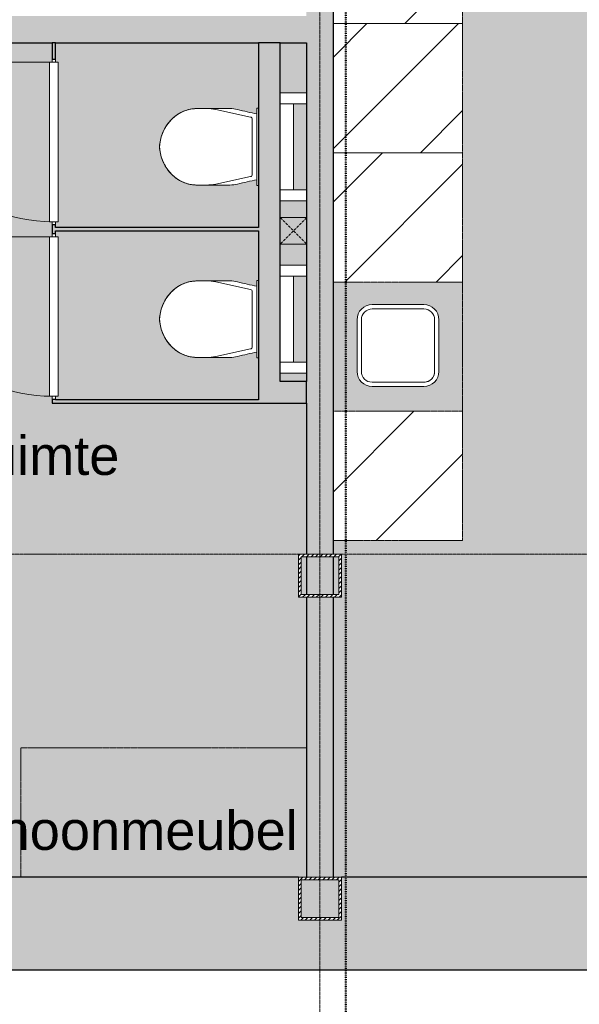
# Model space of a CAD drawing. Header units: millimetres. Extents: x -2730 to 112454, y 3237 to 48799.
# Tile 146 of 241: x 46706 to 49304, y 9410 to 13980. Entities that reach past the tile are written whole.
import ezdxf

# ---------------------------------------------------------------- set-up
doc = ezdxf.new("R2010")
doc.units = ezdxf.units.MM
for name, pattern in [('Hidden', [7.14375, 4.7625, -2.38125]), ('THO_brandwerende scheiding 30 min', [1.9, 0.7, -1.2]), ('THO_hhidden', [2.5, 1.5, -1]), ('THO_stramienlijn', [20, 17, -1.5, 0, -1.5])]:
    doc.linetypes.add(name, pattern=pattern)
for name, color, linetype, lineweight in [('A-AREA-IDEN', 7, 'Continuous', 13), ('A-AREA-PATT', 7, 'Continuous', 13), ('A-DOOR', 7, 'Continuous', 13), ('A-GENM', 7, 'Continuous', 13), ('A-GENM-IDEN', 7, 'Continuous', 18), ('A-WALL', 7, 'Continuous', 25), ('A-WALL-PATT', 7, 'Continuous', 25), ('I-WALL', 7, 'Continuous', 18), ('P-SANR-FIXT', 7, 'Continuous', 13), ('S-COLS', 7, 'Continuous', 13), ('S-GRID', 7, 'Continuous', 13)]:
    doc.layers.add(name, color=color, linetype=linetype, lineweight=lineweight)
doc.layers.add('A-DETL', color=7, linetype='Continuous', lineweight=13, true_color=0x00a600)
doc.styles.add('Arial_2', font='arial.ttf', dxfattribs={"height": 180})

# ---------------------------------------------------------------- blocks, each defined once
blk = doc.blocks.new('NLRS_01_GM_WPB_dummy placeholder_gen_tho - kast 600x600x2100-V55-00 begane grond _plotview_')
at = {"layer": 'A-GENM', "true_color": 0x808080}
h = blk.add_hatch(dxfattribs=at)
h.set_pattern_fill('FP_64', color=8, style=0, pattern_type=2)
h.set_pattern_definition([(225, (48462.14, 14262.5), (212.132, -212.132), [])])
h.paths.add_polyline_path([(-300, 300), (-300, -300), (300, -300), (300, 300), (241.7, 300)])
at = {"layer": 'A-GENM', "linetype": 'THO_hhidden'}
for p, q in [((300, 300), (-300, 300)), ((-300, 300), (-300, -300)), ((300, -300), (300, 300)), ((-300, -300), (300, -300))]:
    blk.add_line(p, q, dxfattribs=at)
blk = doc.blocks.new('NLRS_01_GM_WPB_dummy placeholder_gen_tho - kast 600x600x2100-V56-00 begane grond _plotview_')
at = {"layer": 'A-GENM', "true_color": 0x808080}
h = blk.add_hatch(dxfattribs=at)
h.set_pattern_fill('FP_65', color=8, style=0, pattern_type=2)
h.set_pattern_definition([(225, (48462.14, 13662.5), (212.132, -212.132), [])])
h.paths.add_polyline_path([(-300, 300), (-300, -300), (300, -300), (300, 300), (241.7, 300)])
at = {"layer": 'A-GENM', "linetype": 'THO_hhidden'}
for p, q in [((300, 300), (-300, 300)), ((-300, 300), (-300, -300)), ((300, -300), (300, 300)), ((-300, -300), (300, -300))]:
    blk.add_line(p, q, dxfattribs=at)
blk = doc.blocks.new('NLRS_01_GM_WPB_dummy placeholder_gen_tho - kast 600x600x2100-V57-00 begane grond _plotview_')
at = {"layer": 'A-GENM', "true_color": 0x808080}
h = blk.add_hatch(dxfattribs=at)
h.set_pattern_fill('FP_66', color=8, style=0, pattern_type=2)
h.set_pattern_definition([(225, (48462.14, 13062.5), (212.132, -212.132), [])])
h.paths.add_polyline_path([(-300, 300), (-300, -300), (300, -300), (300, 300), (-91, 300)])
at = {"layer": 'A-GENM', "linetype": 'THO_hhidden'}
for p, q in [((300, 300), (-300, 300)), ((-300, 300), (-300, -300)), ((300, -300), (300, 300)), ((-300, -300), (300, -300))]:
    blk.add_line(p, q, dxfattribs=at)
blk = doc.blocks.new('NLRS_01_GM_WPB_dummy placeholder_gen_tho - kast 600x600x2100-V58-00 begane grond _plotview_')
at = {"layer": 'A-GENM', "true_color": 0x808080}
h = blk.add_hatch(dxfattribs=at)
h.set_pattern_fill('FP_67', color=8, style=0, pattern_type=2)
h.set_pattern_definition([(225, (48462.14, 11862.5), (212.132, -212.132), [])])
h.paths.add_polyline_path([(-300, 300), (-300, -300), (300, -300), (300, 300)])
at = {"layer": 'A-GENM', "linetype": 'THO_hhidden'}
for p, q in [((300, 300), (-300, 300)), ((-300, 300), (-300, -300)), ((300, -300), (300, 300)), ((-300, -300), (300, -300))]:
    blk.add_line(p, q, dxfattribs=at)
blk = doc.blocks.new('NLRS_73_PF_UN_rvs gootsteen enkel 340x340 ic6zrl2n_gen_bcb - RVS gootsteen enkel 340x340-1972238-00 begane grond _plotview_')
at = {"layer": 'P-SANR-FIXT'}
for p, q in [((-81, 20), (-120, 20)), ((-120, 0), (-81, 0)), ((120, 20), (-81, 20)), ((-81, 0), (120, 0)), ((-190, -50), (-190, -290)), ((-170, -290), (-170, -50)), ((170, -50), (170, -290)), ((190, -290), (190, -50)), ((120, -340), (-120, -340)), ((-120, -360), (120, -360))]:
    blk.add_line(p, q, dxfattribs=at)
for centre, radius, start, end in [((-120, -50), 70, 90, 180), ((120, -50), 70, 0, 90), ((120, -50), 50, 0, 90), ((-120, -50), 50, 90, 180), ((-120, -50), 50, 165.9822, 180), ((-120, -50), 50, 151.917, 161.4219), ((-120, -50), 50, 137.768, 146.5606), ((-120, -50), 50, 123.4394, 132.232), ((-120, -50), 50, 108.5781, 118.083), ((-120, -50), 50, 90, 104.0178), ((-120, -290), 70, 180, 270), ((-120, -290), 50, 180, 270), ((120, -290), 70, 270, 360), ((120, -290), 50, 270, 0)]:
    blk.add_arc(centre, radius, start, end, dxfattribs=at)
blk = doc.blocks.new('NLRS_28_SCO_UN_koker_gen_bcb - K200_200_12_5-V86-00 begane grond _plotview_')
at = {"layer": 'S-COLS'}
h = blk.add_hatch(dxfattribs=at)
h.set_pattern_fill('FP_98', color=256, style=0, pattern_type=2)
h.set_pattern_definition([(45, (-48099.636, -9900), (-21.213203, 21.213203), []), (45, (-48099.636, -9879), (-21.213203, 21.213203), [])])
h.paths.add_polyline_path([(-100, -100), (100, -100), (100, 100), (-100, 100)])
h.paths.add_polyline_path([(-87.5, -87.5), (-87.5, 87.5), (87.5, 87.5), (87.5, -87.5)])
at = {"layer": 'S-COLS', "lineweight": 18}
for p, q in [((100, 100), (-100, 100)), ((-100, 100), (-100, -100)), ((100, -100), (100, 100)), ((-87.5, -87.5), (-87.5, 87.5)), ((-87.5, 87.5), (87.5, 87.5)), ((87.5, 87.5), (87.5, -87.5)), ((87.5, -87.5), (-87.5, -87.5)), ((-100, -100), (100, -100))]:
    blk.add_line(p, q, dxfattribs=at)
blk = doc.blocks.new('NLRS_74_PF_UN_wandtoilet combinatie compleet hoog _950x2400_ 0l8atrse_gen_bcb - wandtoilet combinatie compleet hoog _950x2400_-V70-00 begane grond _plotview_')
at = {"layer": 'P-SANR-FIXT'}
for p, q in [((-177.5, 507), (-177.5, 463)), ((177.5, 463), (177.5, 507)), ((-177.5, 463), (-177.5, 365.7)), ((177.5, 365.7), (177.5, 463)), ((-173, 420.9), (-138.2, 259.4)), ((138.2, 259.4), (173, 420.9)), ((-177.5, 365.7), (-177.5, 355.9)), ((177.5, 355.9), (177.5, 365.7)), ((-180, 229.8), (-180, 222.5)), ((-179.7, 229.8), (-180, 229.8)), ((-170, 229.8), (-180, 229.8)), ((-170, 229.8), (170, 229.8)), ((-128.4, 251.5), (128.4, 251.5)), ((-84.4, 231), (-114, 231)), ((-114, 231), (-114, 229.8)), ((-84.4, 231), (0.2, 231)), ((-84.4, 229.8), (-84.4, 231)), ((2.1, 231), (-0.1, 231)), ((0.2, 229.8), (0.2, 231)), ((2.1, 231), (84.4, 231)), ((2.1, 231), (2.1, 229.8)), ((114, 231), (84.4, 231)), ((84.4, 231), (84.4, 229.8)), ((114, 231), (114, 229.8)), ((180, 229.8), (170, 229.8)), ((180, 229.8), (179.7, 229.8)), ((180, 222.5), (180, 229.8)), ((-250, 0), (-250, 122.5)), ((-200, 122.5), (-200, 0)), ((200, 0), (200, 122.5)), ((250, 122.5), (250, 0)), ((-200, 60), (-150, 60)), ((150, 60), (-150, 60)), ((150, 60), (200, 60))]:
    blk.add_line(p, q, dxfattribs=at)
at = {"layer": 'P-SANR-FIXT', "flags": 128}
for points in [[(-127.2, 625.8), (-121.4, 631.3), (-115.5, 636.5), (-109.3, 641.5), (-102.9, 646.2), (-96.4, 650.6), (-89.7, 654.8), (-82.8, 658.8), (-75.8, 662.4), (-68.6, 665.8), (-61.3, 668.8), (-53.9, 671.6), (-46.4, 674.1), (-38.8, 676.3), (-31.1, 678.2), (-23.3, 679.7), (-15.5, 681), (-7.6, 681.9), (0, 682.5)], [(0, 682.5), (7.9, 681.9), (15.8, 680.9), (23.6, 679.7), (31.3, 678.1), (39, 676.2), (46.6, 674), (54.2, 671.5), (61.6, 668.7), (68.9, 665.7), (76, 662.3), (83.1, 658.6), (89.9, 654.7), (96.6, 650.5), (103.2, 646), (109.5, 641.3), (115.7, 636.3), (121.6, 631.1), (127.2, 625.8)], [(-177.5, 507.1), (-177.4, 513.6), (-177, 520.2), (-176.3, 526.8), (-175.4, 533.3), (-174.2, 539.8), (-172.8, 546.3), (-171.1, 552.6), (-169.1, 559), (-166.9, 565.2), (-164.5, 571.3), (-161.8, 577.3), (-158.9, 583.2), (-155.7, 589), (-152.3, 594.7), (-148.7, 600.2), (-144.8, 605.6), (-141.3, 610.2)], [(-141.3, 610.2), (-136.7, 615.8), (-131.8, 621.1), (-127.2, 625.8)], [(127.2, 625.8), (132.2, 620.7), (137, 615.3), (141.3, 610.2)], [(141.3, 610.2), (145.3, 605), (149.1, 599.6), (152.7, 594.1), (156, 588.4), (159.2, 582.6), (162.1, 576.7), (164.8, 570.6), (167.2, 564.5), (169.3, 558.3), (171.3, 551.9), (172.9, 545.6), (174.4, 539.1), (175.5, 532.6), (176.4, 526.1), (177, 519.5), (177.4, 512.9), (177.5, 507.1)]]:
    blk.add_lwpolyline(points, dxfattribs=at)
at = {"layer": 'P-SANR-FIXT'}
for centre, radius, start, end in [((10, 489.3), 193.4, 92.9785, 148.975), ((-10.1, 489.3), 193.4, 31.025, 87.0215), ((-12.5, 507.1), 165, 141.2937, 147.1403), ((-0.8, 497.7), 180, 134.5987, 141.2937), ((11.8, 484.9), 198, 130.0885, 134.5987), ((-11.8, 484.9), 198, 45.4013, 49.9115), ((0.8, 497.7), 180, 38.7063, 45.4013), ((12.5, 507.1), 165, 32.8597, 38.7063), ((-12.5, 507), 165, 150.2114, 179.9961), ((-12.5, 507.1), 165, 151.9876, 161.4852), ((12.4, 507), 165, 0.0039, 29.7886), ((12.5, 507.1), 165, 18.5148, 28.0124), ((-12.5, 507.1), 165, 166.0067, 180), ((12.5, 507.1), 165, 360, 13.9933), ((22.5, 463), 200, 180, 192.1692), ((-22.5, 463), 200, 347.8308, 0), ((-27.5, 355.9), 150, 180, 193.8895), ((27.5, 355.9), 150, 346.1105, 360), ((-2407.3, -232.6), 2301.5, 11.5915, 13.8895), ((2407.3, -232.6), 2301.5, 166.1105, 168.4085), ((-128.4, 261.5), 10, 192.1692, 270), ((-128.4, 261.5), 10, 192.1692, 218.1128), ((-128.4, 261.5), 10, 231.0846, 270), ((128.4, 261.5), 10, 270, 347.8308), ((128.4, 261.5), 10, 270, 347.8308)]:
    blk.add_arc(centre, radius, start, end, dxfattribs=at)
blk = doc.blocks.new('NLRS_01_GM_WPB_dummy placeholder_gen_tho - verschoonmeubel 1325x600x900-2426844-00 begane grond _plotview_')
at = {"layer": 'A-GENM', "linetype": 'THO_hhidden', "true_color": 0xdcf8f8}
blk.add_hatch(color=7, dxfattribs=at).paths.add_polyline_path([(-637.5, 300), (-662.5, 300), (-662.5, -300), (662.5, -300), (662.5, 300), (-625, 300)])
at = {"layer": 'A-GENM', "linetype": 'THO_hhidden'}
for p, q in [((662.5, -300), (662.5, 300)), ((-662.5, -300), (662.5, -300))]:
    blk.add_line(p, q, dxfattribs=at)
blk = doc.blocks.new('NLRS_32_DO_WB_ontwerp binnendeurkozijn hout 9p2jp60z_gen_bcb - ontwerp binnendeurkozijn hout-V213-00 begane grond _plotview_')
at = {"layer": 'A-DOOR'}
for p, q in [((-385, 7.5), (-370, 7.5)), ((-370, -20), (-370, 20)), ((-370, 20), (370, 20)), ((-370, 7.5), (-370, -7.5)), ((370, 20), (370, -20)), ((370, -7.5), (370, 7.5)), ((370, 7.5), (385, 7.5)), ((-370, -7.5), (-385, -7.5)), ((-370, -747.5), (-370, -7.5)), ((370, -20), (-370, -20)), ((385, -7.5), (370, -7.5))]:
    blk.add_line(p, q, dxfattribs=at)
blk.add_arc((-370, -7.5), 740, 270, 0, dxfattribs=at)
blk = doc.blocks.new('NLRS_32_DO_WB_ontwerp binnendeurkozijn hout 9p2jp60z_gen_bcb - ontwerp binnendeurkozijn hout-V214-00 begane grond _plotview_')
at = {"layer": 'A-DOOR'}
for p, q in [((-385, 7.5), (-370, 7.5)), ((-370, -20), (-370, 20)), ((-370, 20), (370, 20)), ((-370, 7.5), (-370, -7.5)), ((370, 20), (370, -20)), ((370, -7.5), (370, 7.5)), ((370, 7.5), (385, 7.5)), ((-370, -7.5), (-385, -7.5)), ((-370, -747.5), (-370, -7.5)), ((370, -20), (-370, -20)), ((385, -7.5), (370, -7.5))]:
    blk.add_line(p, q, dxfattribs=at)
blk.add_arc((-370, -7.5), 740, 270, 0, dxfattribs=at)
blk = doc.blocks.new('NLRS_33_GM_WPB_vloeropening schacht rechthoek_gen_tho - 125x125-2338696-00 begane grond _plotview_')
at = {"layer": 'A-GENM', "linetype": 'THO_hhidden', "true_color": 0xc8fac8}
blk.add_hatch(color=254, dxfattribs=at).paths.add_polyline_path([(125, -125), (125, 0), (0, 0), (0, -125)])
at = {"layer": 'A-GENM'}
for p, q in [((125, 0), (0, 0)), ((0, 0), (0, -125)), ((125, -125), (125, 0)), ((0, -125), (125, -125))]:
    blk.add_line(p, q, dxfattribs=at)
at = {"layer": 'A-GENM', "linetype": 'THO_hhidden'}
for p, q in [((0, 0), (0, -125)), ((125, 0), (0, 0)), ((0, 0), (125, -125)), ((0, -125), (125, 0)), ((125, -125), (125, 0)), ((0, -125), (125, -125))]:
    blk.add_line(p, q, dxfattribs=at)
blk = doc.blocks.new('NLRS_28_SCO_UN_koker_gen_bcb - K200_200_12_5-V280-00 begane grond _plotview_')
at = {"layer": 'S-COLS'}
h = blk.add_hatch(dxfattribs=at)
h.set_pattern_fill('FP_239', color=256, style=0, pattern_type=2)
h.set_pattern_definition([(225, (48099.636, 11400), (21.213203, -21.213203), []), (225, (48099.636, 11379), (21.213203, -21.213203), [])])
h.paths.add_polyline_path([(-100, 100), (-100, -100), (100, -100), (100, 100)])
h.paths.add_polyline_path([(87.5, 87.5), (87.5, -87.5), (-87.5, -87.5), (-87.5, 87.5)])
at = {"layer": 'S-COLS', "lineweight": 18}
for p, q in [((100, 100), (-100, 100)), ((-100, 100), (-100, -100)), ((100, -100), (100, 100)), ((-87.5, -87.5), (-87.5, 87.5)), ((-87.5, 87.5), (87.5, 87.5)), ((87.5, 87.5), (87.5, -87.5)), ((87.5, -87.5), (-87.5, -87.5)), ((-100, -100), (100, -100))]:
    blk.add_line(p, q, dxfattribs=at)

msp = doc.modelspace()

# ---------------------------------------------------------------- hatches: boundary and pattern name
at = {"layer": 'A-AREA-PATT', "true_color": 0xeefae6}
h = msp.add_hatch(color=7, dxfattribs=at)
h.paths.add_polyline_path([(54819.2633284, 9999.9999392), (55237.135701, 10000.0753633), (55237.135701, 11299.9998099), (55199.635701, 11299.9998099), (55199.635701, 11499.9998099), (55237.135701, 11499.9998099), (55237.135701, 13943.75), (55087.864299, 13943.75), (55087.864299, 13018.75), (55037.864299, 13018.75), (55037.864299, 15018.75), (55087.864299, 15018.75), (55087.864299, 14093.75), (55237.135701, 14093.75), (55237.135701, 15649.9998099), (55199.635701, 15649.9998099), (55199.635701, 15849.9998099), (55237.135701, 15849.9998099), (55237.135701, 18037.5), (48162.135701, 18037.5), (48162.135701, 15849.9998099), (48199.635701, 15849.9998099), (48199.635701, 15649.9998099), (48162.135701, 15649.9998099), (48162.135701, 15162.5), (48762.135701, 15162.5), (48762.135701, 11562.5), (48162.135701, 11562.5), (48162.135701, 11499.9998099), (48199.635701, 11499.9998099), (48199.635701, 11299.9998099), (48162.135701, 11299.9998099), (48162.135701, 10000), (54671.6438301, 9999.9999392)])
h.paths.add_polyline_path([(55237.135701, 11312.4998099), (55237.135701, 11487.4998099), (55212.135701, 11487.4998099), (55212.135701, 11312.4998099)])
h.paths.add_polyline_path([(48187.135701, 11312.4998099), (48187.135701, 11487.4998099), (48162.135701, 11487.4998099), (48162.135701, 11312.4998099)])
h.paths.add_polyline_path([(55212.135701, 15662.4998099), (55237.135701, 15662.4998099), (55237.135701, 15837.4998099), (55212.135701, 15837.4998099)])
h.paths.add_polyline_path([(48162.135701, 15662.4998099), (48187.135701, 15662.4998099), (48187.135701, 15837.4998099), (48162.135701, 15837.4998099)])
at = {"layer": 'A-AREA-PATT', "true_color": 0xe6faf2}
h = msp.add_hatch(color=7, dxfattribs=at)
h.paths.add_polyline_path([(45209.135701, 9999.9999392), (46712.135701, 10000.0753633), (46712.135701, 10599.9999392), (48037.135701, 10599.9999392), (48037.135701, 11299.9998099), (47999.635701, 11299.9998099), (47999.635701, 11499.9998099), (48037.135701, 11499.9998099), (48037.135701, 12200), (46857.135701, 12200), (46857.135701, 12232.5), (46844.635701, 12232.5), (46844.635701, 12972.5), (46857.135701, 12972.5), (46857.135701, 13042.5), (46844.635701, 13042.5), (46844.635701, 13782.5), (46857.135701, 13782.5), (46857.135701, 13872.5), (45214.635701, 13872.5), (45215.635701, 13607.5), (45769.9497604, 13607.5), (45769.1459128, 12407.5), (45214.635701, 12407.5), (45214.635701, 11033.9999392), (45209.135701, 11033.9999392), (45209.135701, 10966.9999392), (45152.135701, 10966.9999392), (45152.135701, 10066.9999392), (45209.135701, 10066.9999392), (45209.135701, 10000.0279778)])
h.paths.add_polyline_path([(48037.135701, 11312.4998099), (48037.135701, 11487.4998099), (48012.135701, 11487.4998099), (48012.135701, 11312.4998099)])
h.paths.add_polyline_path([(46889.8376386, 12215), (47814.635701, 12215), (47814.635701, 12410.3370256), (47807.3105539, 12411.3360298), (47807.3105539, 12437.2104936), (47741.5245041, 12422.7395227), (47699.4035935, 12413.5968009), (47671.4112293, 12412.4962839), (47524.635701, 12413.1123773), (47487.6695272, 12418.0430273), (47448.1024979, 12434.3048776), (47436.244298, 12442.8429252), (47426.9053191, 12448.7365747), (47410.8904317, 12463.342201), (47381.9632152, 12500.499889), (47362.1910765, 12547.0737672), (47359.2977059, 12560.2320937), (47354.6396073, 12590.0234866), (47358.9700225, 12619.760474), (47364.8612685, 12641.0399007), (47375.0206364, 12664.2413516), (47382.34099, 12679.9766207), (47411.2968622, 12717.1755223), (47426.9053191, 12731.255993), (47458.2604847, 12751.0436334), (47494.875412, 12763.5151884), (47530.0868729, 12767.496284), (47699.4035935, 12766.3957668), (47725.1776099, 12761.2014191), (47790.2080892, 12746.328726), (47807.3105539, 12742.7820741), (47807.3105539, 12769.6555421), (47814.635701, 12769.6555421), (47814.635701, 13000), (46872.135701, 13000), (46872.135701, 12972.5), (46884.635701, 12972.5), (46884.635701, 12232.5), (46872.135701, 12232.5), (46872.135701, 12215), (46884.635701, 12215)])
h.paths.add_polyline_path([(48012.172793, 12300), (48037.135701, 12300), (48037.135701, 12340.0001901), (47914.635701, 12340.0001901), (47914.635701, 12300)])
h.paths.add_polyline_path([(47977.135701, 12390.0001901), (48037.135701, 12390.0001901), (48037.135701, 12790.0001901), (47977.135701, 12790.0001901), (47977.135701, 12391.7038904)])
h.paths.add_polyline_path([(45694.635701, 12512.5869046), (45701.7607281, 12513.6237247), (45698.2070642, 12513.0570835), (45696.5833101, 12512.8433122)])
h.paths.add_polyline_path([(45718.7927015, 12531.1836874), (45718.8186989, 12531.247929), (45718.801159, 12531.247929)])
h.paths.add_polyline_path([(47914.635701, 12840.0001901), (48037.135701, 12840.0001901), (48037.135701, 12937.5), (47914.635701, 12937.5)])
h.paths.add_polyline_path([(45604.635701, 12985), (45610.4591295, 12985.7666689), (45615.885701, 12988.0144284), (45620.5456036, 12991.5900974), (45624.1212726, 12996.25), (45626.3690321, 13001.6765715), (45627.135701, 13007.5), (45626.3690321, 13013.3234285), (45624.1212726, 13018.75), (45620.5456036, 13023.4099026), (45615.885701, 13026.9855716), (45610.4591295, 13029.2333311), (45604.635701, 13030), (45598.8122725, 13029.2333311), (45593.385701, 13026.9855716), (45588.7257984, 13023.4099026), (45585.1501294, 13018.75), (45582.9023699, 13013.3234285), (45582.135701, 13007.5), (45582.9023699, 13001.6765715), (45585.1501294, 12996.25), (45588.7257984, 12991.5900974), (45593.385701, 12988.0144284), (45598.8122725, 12985.7666689)])
h.paths.add_polyline_path([(47222.4912036, 13015), (47814.635701, 13015), (47814.635701, 13210.3370256), (47807.3105539, 13211.3360298), (47807.3105539, 13237.2104936), (47741.5245041, 13222.7395227), (47699.4035935, 13213.5968009), (47671.4112293, 13212.4962839), (47524.635701, 13213.1123773), (47487.6695272, 13218.0430273), (47446.2205762, 13235.776496), (47436.244298, 13242.8429252), (47426.9053191, 13248.7365747), (47410.8904317, 13263.342201), (47381.9632152, 13300.499889), (47362.1910765, 13347.0737672), (47359.2977059, 13360.2320937), (47354.6396073, 13390.0234866), (47358.9700225, 13419.760474), (47364.8612685, 13441.0399007), (47368.8805566, 13451.2238262), (47382.34099, 13479.9766207), (47411.2968622, 13517.1755223), (47426.9053191, 13531.255993), (47458.2604847, 13551.0436334), (47494.875412, 13563.5151884), (47530.0868729, 13567.496284), (47699.4035935, 13566.3957668), (47725.1776099, 13561.2014191), (47790.2080892, 13546.328726), (47807.3105539, 13542.7820741), (47807.3105539, 13569.6555421), (47814.635701, 13569.6555421), (47814.635701, 13872.5), (46872.135701, 13872.5), (46872.135701, 13782.5), (46884.635701, 13782.5), (46884.635701, 13042.5), (46872.135701, 13042.5), (46872.135701, 13015), (46889.8376386, 13015)])
h.paths.add_polyline_path([(47924.8513344, 13062.5), (48037.135701, 13062.5), (48037.135701, 13140.0001901), (47914.635701, 13140.0001901), (47914.635701, 13062.5)])
h.paths.add_polyline_path([(47977.135701, 13190.0001901), (48037.135701, 13190.0001901), (48037.135701, 13590.0001901), (47977.135701, 13590.0001901), (47977.135701, 13191.7038904)])
h.paths.add_polyline_path([(47914.635701, 13640.0001901), (48037.135701, 13640.0001901), (48037.135701, 13872.5), (47914.635701, 13872.5)])
at = {"layer": 'A-GENM', "true_color": 0xdcf8f8}
h = msp.add_hatch(color=7, dxfattribs=at)
h.paths.add_polyline_path([(48719.4322465, 12162.5), (48762.135701, 12162.5), (48762.135701, 12762.5), (48162.135701, 12762.5), (48162.135701, 12162.5), (48652.135701, 12162.5)])
h.paths.add_polyline_path([(48386.7786814, 12277.5), (48342.1356972, 12277.5), (48324.0183692, 12279.8851918), (48306.7803606, 12287.1508844), (48292.6382293, 12298.0025224), (48281.5139255, 12312.4999952), (48274.520895, 12329.3826601), (48272.135701, 12347.4999917), (48272.135701, 12587.5), (48273.8907472, 12603.0764658), (48279.5722025, 12618.6744862), (48288.8116533, 12632.5484423), (48298.4914162, 12642.2282049), (48311.7638412, 12650.5678217), (48331.0096531, 12656.2463956), (48342.135701, 12657.5), (48582.1357004, 12657.5), (48597.7121676, 12655.7449535), (48613.7599821, 12649.7808737), (48627.1841443, 12640.824047), (48636.8639083, 12631.1442817), (48645.2035249, 12617.8718552), (48650.3806568, 12603.0764567), (48652.135701, 12587.5), (48652.135701, 12347.5), (48648.2689286, 12325.8058159), (48642.7574798, 12312.5000009), (48631.6331768, 12298.0025264), (48613.3101926, 12285.2936444), (48600.2530366, 12279.8851928), (48582.1357041, 12277.5), (48543.135701, 12277.5)])
at = {"layer": 'A-WALL-PATT', "lineweight": 18, "true_color": 0xafafaf}
h = msp.add_hatch(color=253, dxfattribs=at)
h.paths.add_polyline_path([(48162.1356976, 10000), (48162.135701, 11299.9998099), (48037.135701, 11299.9998099), (48037.135701, 10000)])
h.paths.add_polyline_path([(48090.8041882, 11312.4998099), (48162.135701, 11312.4998099), (48162.135701, 11487.4998099), (48037.135701, 11487.4998099), (48037.135701, 11312.4998099), (48087.5618468, 11312.4998099)])
h.paths.add_polyline_path([(48037.135701, 11499.9998099), (48162.135701, 11499.9998099), (48162.135701, 15649.9998099), (48037.135701, 15649.9998099), (48037.135701, 11770.7874403)])
h.paths.add_polyline_path([(48162.135701, 15662.4998099), (48162.135701, 15837.4998099), (48037.135701, 15837.4998099), (48037.135701, 15662.4998099), (48088.6517842, 15662.4998099)])
h.paths.add_polyline_path([(48094.4531456, 15849.9998099), (48162.135701, 15849.9998099), (48162.135701, 18037.5), (48037.135701, 18037.5), (48037.135701, 15849.9998099)])
for points in [[(47914.635701, 13872.5), (48037.135701, 13872.5), (48037.135701, 13997.5), (45214.635701, 13997.5), (45214.635701, 13872.5), (47887.7983338, 13872.5)], [(47914.635701, 12300), (47914.635701, 13872.5), (47814.635701, 13872.5), (47814.635701, 12300)], [(47814.635701, 13000), (47814.635701, 13015), (46872.135701, 13015), (46872.135701, 13000), (47721.4715513, 13000)], [(47914.635701, 12200), (48037.135701, 12200), (48037.135701, 12300), (47814.635701, 12300), (47814.635701, 12200)], [(47814.635701, 12200), (47814.635701, 12215), (46872.135701, 12215), (46872.135701, 12200), (47555.1447687, 12200)]]:
    msp.add_hatch(color=253, dxfattribs=at).paths.add_polyline_path(points)
h = msp.add_hatch(color=253, dxfattribs=at)
h.paths.add_polyline_path([(46872.135701, 12200), (46872.135701, 12217.5), (46857.135701, 12217.5), (46857.135701, 12200)])
h.paths.add_polyline_path([(46872.135701, 12987.5), (46872.135701, 13027.5), (46857.135701, 13027.5), (46857.135701, 12987.5)])
h.paths.add_polyline_path([(46857.135701, 13797.5), (46872.135701, 13797.5), (46872.135701, 13872.5), (46857.135701, 13872.5)])
at = {"layer": 'A-WALL-PATT', "lineweight": 18, "true_color": 0x808080}
h = msp.add_hatch(color=8, dxfattribs=at)
h.paths.add_polyline_path([(57699.6126196, 9569.9999392), (57699.6126196, 9800), (57599.635701, 9800), (57599.635701, 9999.9999392), (55399.635701, 9999.9999392), (55399.635701, 9800), (55199.635701, 9800), (55199.635701, 9999.9999392), (51799.635701, 9999.9999392), (51799.635701, 9800), (51599.635701, 9800), (51599.635701, 9999.9999392), (48199.635701, 9999.9999392), (48199.635701, 9800), (47999.635701, 9800), (47999.635701, 9999.9999392), (44599.635701, 9999.9999392), (44599.635701, 9800), (44399.635701, 9800), (44399.635701, 9999.9999392), (37399.635701, 9999.207068), (37399.635701, 9800.0000608), (37199.635701, 9800.0000608), (37199.635701, 9999.9999392), (33799.635701, 9999.9999392), (33799.635701, 9800.0000608), (33599.635701, 9800.0000608), (33599.635701, 9999.9999392), (30199.635701, 9999.9999392), (30199.635701, 9800.0000608), (29999.635701, 9800.0000608), (29999.635701, 9999.9999392), (26599.635701, 9999.9999392), (26599.635701, 9800), (26399.635701, 9800), (26399.635701, 9999.9999392), (24199.6740145, 9999.9999392), (24199.6740145, 9800), (24099.6740145, 9800), (24099.6740145, 9569.9999392), (56869.4445907, 9569.9999392)])
h.paths.add_polyline_path([(57612.135701, 9812.5), (57699.6126196, 9812.5), (57699.6126196, 9987.5), (57612.135701, 9987.5)])
h.paths.add_polyline_path([(55387.135701, 9812.5), (55387.135701, 9987.5), (55212.135701, 9987.5), (55212.135701, 9812.5), (55362.135701, 9812.5)])
h.paths.add_polyline_path([(51787.135701, 9812.5), (51787.135701, 9987.5), (51612.135701, 9987.5), (51612.135701, 9812.5)])
h.paths.add_polyline_path([(48162.135701, 9812.5), (48187.135701, 9812.5), (48187.135701, 9987.5), (48012.135701, 9987.5), (48012.135701, 9812.5), (48037.135701, 9812.5)])
h.paths.add_polyline_path([(44412.135701, 9812.5), (44587.135701, 9812.5), (44587.135701, 9987.5), (44412.135701, 9987.5), (44412.135701, 9850.9401511)])
h.paths.add_polyline_path([(26587.135701, 9812.5), (26587.135701, 9987.5), (26412.135701, 9987.5), (26412.135701, 9812.5), (26562.135701, 9812.5)])
h.paths.add_polyline_path([(24187.1740145, 9812.5), (24187.1740145, 9987.5), (24099.6740145, 9987.5), (24099.6740145, 9812.5)])
h.paths.add_polyline_path([(37387.135701, 9812.5000608), (37387.135701, 9987.5000608), (37212.135701, 9987.5000608), (37212.135701, 9812.5000608), (37362.135701, 9812.5000608)])
h.paths.add_polyline_path([(33762.135701, 9812.5000608), (33787.135701, 9812.5000608), (33787.135701, 9987.5000608), (33612.135701, 9987.5000608), (33612.135701, 9812.5000608), (33637.135701, 9812.5000608)])
h.paths.add_polyline_path([(30187.135701, 9812.5000608), (30187.135701, 9987.5000608), (30012.135701, 9987.5000608), (30012.135701, 9812.5000608)])

# ---------------------------------------------------------------- linework, layer by layer
at = {"layer": 'A-DETL', "color": 1, "linetype": 'THO_brandwerende scheiding 30 min', "lineweight": 50, "true_color": 0xff0000}
msp.add_line((48219.635701, 8379.9998099), (48219.635701, 14057.5), dxfattribs=at)
at = {"layer": 'A-GENM', "linetype": 'THO_hhidden'}
msp.add_line((48762.135701, 12162.5), (48762.135701, 12762.5), dxfattribs=at)
at = {"layer": 'A-WALL'}
for p, q in [((46872.135701, 13872.5), (46857.135701, 13872.5)), ((47914.635701, 13872.5), (47814.635701, 13872.5)), ((48037.135701, 12200), (48037.135701, 12300))]:
    msp.add_line(p, q, dxfattribs=at)
at = {"layer": 'I-WALL', "lineweight": 25}
for p, q in [((48162.135701, 11499.9998099), (48162.135701, 15649.9998099)), ((45214.635701, 13872.5), (46857.135701, 13872.5)), ((46857.135701, 13872.5), (46857.135701, 13797.5)), ((46872.135701, 13872.5), (47814.635701, 13872.5)), ((46872.135701, 13797.5), (46872.135701, 13872.5)), ((47814.635701, 13872.5), (47814.635701, 13015)), ((47914.635701, 13872.5), (48037.135701, 13872.5)), ((47914.635701, 12300), (47914.635701, 13872.5)), ((48037.135701, 13872.5), (48037.135701, 12300)), ((46857.135701, 13797.5), (46872.135701, 13797.5)), ((46857.135701, 13027.5), (46857.135701, 12987.5)), ((46872.135701, 13027.5), (46857.135701, 13027.5)), ((46872.135701, 13015), (46872.135701, 13027.5)), ((46857.135701, 12987.5), (46872.135701, 12987.5)), ((47814.635701, 13015), (46872.135701, 13015)), ((46872.135701, 13000), (47814.635701, 13000)), ((46872.135701, 12987.5), (46872.135701, 13000)), ((47814.635701, 13000), (47814.635701, 12215)), ((48037.135701, 12300), (47914.635701, 12300)), ((46857.135701, 12217.5), (46857.135701, 12200)), ((46872.135701, 12217.5), (46857.135701, 12217.5)), ((46872.135701, 12215), (46872.135701, 12217.5)), ((47814.635701, 12215), (46872.135701, 12215)), ((46857.135701, 12200), (48037.135701, 12200)), ((48037.135701, 12200), (48037.135701, 11499.9998099)), ((48037.135701, 11487.4998099), (48037.135701, 11312.4998099)), ((48162.135701, 11312.4998099), (48162.135701, 11487.4998099)), ((48037.135701, 11299.9998099), (48037.135701, 10000)), ((48162.135701, 10000), (48162.135701, 11299.9998099)), ((47999.635701, 9999.9999392), (44599.635701, 9999.9999392)), ((51599.635701, 9999.9999392), (48199.635701, 9999.9999392)), ((24099.6740145, 9569.9999392), (57699.6126196, 9569.9999392))]:
    msp.add_line(p, q, dxfattribs=at)
at = {"layer": 'S-GRID', "color": 5, "linetype": 'THO_stramienlijn', "true_color": 0x0000ff}
for p, q in [((48099.635701, 4950), (48099.635701, 42050)), ((-1495.3111013, 11499.9998099), (83030.4054534, 11499.9998099)), ((-1495.3111013, 10000), (83030.4054534, 10000))]:
    msp.add_line(p, q, dxfattribs=at)

# ---------------------------------------------------------------- block references
at = {"layer": 'A-DOOR', "rotation": 269.9999999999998}
for name, p in [('NLRS_32_DO_WB_ontwerp binnendeurkozijn hout 9p2jp60z_gen_bcb - ontwerp binnendeurkozijn hout-V213-00 begane grond _plotview_', (46864.635701, 13412.5)), ('NLRS_32_DO_WB_ontwerp binnendeurkozijn hout 9p2jp60z_gen_bcb - ontwerp binnendeurkozijn hout-V214-00 begane grond _plotview_', (46864.635701, 12602.5))]:
    msp.add_blockref(name, p, dxfattribs=at)
at = {"layer": 'A-GENM', "linetype": 'THO_hhidden'}
for name, p, rotation in [('NLRS_01_GM_WPB_dummy placeholder_gen_tho - kast 600x600x2100-V55-00 begane grond _plotview_', (48462.135701, 14262.5), 180), ('NLRS_01_GM_WPB_dummy placeholder_gen_tho - kast 600x600x2100-V56-00 begane grond _plotview_', (48462.135701, 13662.5), 180), ('NLRS_01_GM_WPB_dummy placeholder_gen_tho - kast 600x600x2100-V57-00 begane grond _plotview_', (48462.135701, 13062.5), 180), ('NLRS_33_GM_WPB_vloeropening schacht rechthoek_gen_tho - 125x125-2338696-00 begane grond _plotview_', (47914.635701, 12937.5), 89.9999999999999), ('NLRS_01_GM_WPB_dummy placeholder_gen_tho - kast 600x600x2100-V58-00 begane grond _plotview_', (48462.135701, 11862.5), 180), ('NLRS_01_GM_WPB_dummy placeholder_gen_tho - verschoonmeubel 1325x600x900-2426844-00 begane grond _plotview_', (47374.635701, 10299.9999392), 180)]:
    msp.add_blockref(name, p, dxfattribs=dict(at, rotation=rotation))
at = {"layer": 'P-SANR-FIXT'}
for name, p, rotation in [('NLRS_74_PF_UN_wandtoilet combinatie compleet hoog _950x2400_ 0l8atrse_gen_bcb - wandtoilet combinatie compleet hoog _950x2400_-V70-00 begane grond _plotview_', (48037.135701, 13390.0001901), 90.0000000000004), ('NLRS_74_PF_UN_wandtoilet combinatie compleet hoog _950x2400_ 0l8atrse_gen_bcb - wandtoilet combinatie compleet hoog _950x2400_-V70-00 begane grond _plotview_', (48037.135701, 12590.0001901), 90.0000000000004), ('NLRS_73_PF_UN_rvs gootsteen enkel 340x340 ic6zrl2n_gen_bcb - RVS gootsteen enkel 340x340-1972238-00 begane grond _plotview_', (48462.135701, 12297.5), 180)]:
    msp.add_blockref(name, p, dxfattribs=dict(at, rotation=rotation))
at = {"layer": 'S-COLS', "linetype": 'Hidden', "rotation": 180}
msp.add_blockref('NLRS_28_SCO_UN_koker_gen_bcb - K200_200_12_5-V280-00 begane grond _plotview_', (48099.635701, 11399.9998099), dxfattribs=at)
at = {"layer": 'S-COLS', "linetype": 'Hidden'}
msp.add_blockref('NLRS_28_SCO_UN_koker_gen_bcb - K200_200_12_5-V86-00 begane grond _plotview_', (48099.635701, 9900), dxfattribs=at)

# ---------------------------------------------------------------- texts
at = {"layer": 'A-AREA-IDEN', "insert": (45310.3421069, 12047.0470481), "char_height": 180, "width": 2172.573125, "attachment_point": 1, "style": 'Arial_2'}
msp.add_mtext('verschoonruimte', dxfattribs=at)
at = {"layer": 'A-GENM-IDEN', "lineweight": 13, "insert": (46012.135701, 10306.8691278), "char_height": 180, "width": 2324.89375, "attachment_point": 1, "style": 'Arial_2'}
msp.add_mtext('verschoonmeubel', dxfattribs=at)

doc.saveas('drawing.dxf')
